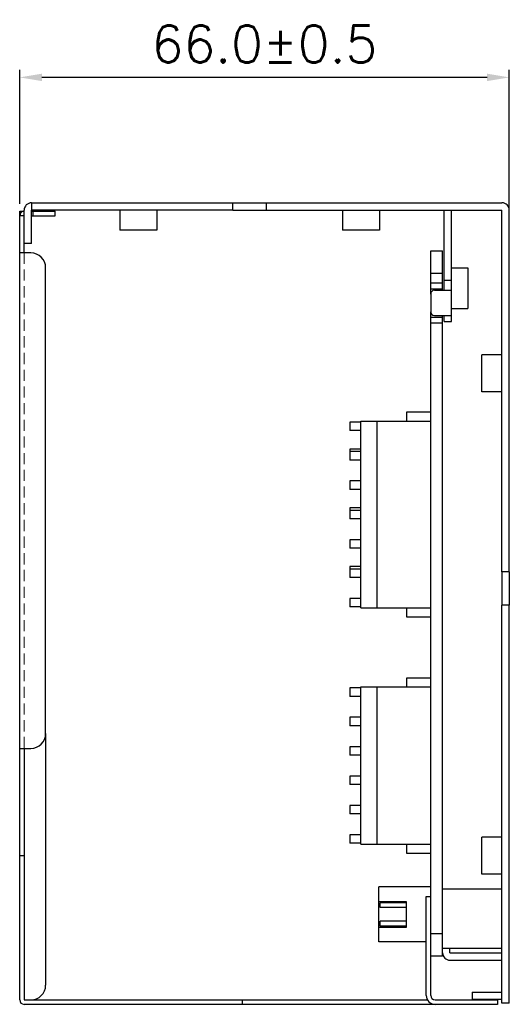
# Model space of a CAD drawing. Header units: millimetres. Extents: x 0 to 2584, y 0 to 2729.
# Tile 29 of 33: x 1503 to 1569, y 2138 to 2270. Entities that reach past the tile are written whole.
import ezdxf

# ---------------------------------------------------------------- set-up
doc = ezdxf.new("R2010")
doc.units = ezdxf.units.MM
doc.header["$LTSCALE"] = 6
doc.linetypes.add('HIDDEN', pattern=[0.375, 0.25, -0.125])
doc.layers.get('0').update_dxf_attribs({"linetype": 'CONTINUOUS'})
doc.layers.get('Defpoints').update_dxf_attribs({"linetype": 'CONTINUOUS'})
for name, color, linetype in [('02___PRT_ALL_AXES', 7, 'CONTINUOUS'), ('03___PRT_ALL_CURVES', 7, 'CONTINUOUS'), ('DIM', 2, 'CONTINUOUS'), ('H', 6, 'HIDDEN')]:
    doc.layers.add(name, color=color, linetype=linetype)
doc.styles.add('SIMPLEX', font='SIMPLEX.shx')
doc.styles.get("Standard").update_dxf_attribs({"font": 'ROMANS.SHX'})
doc.dimstyles.new('STANDARD$0', dxfattribs={"dimtxt": 3, "dimasz": 3, "dimexe": 1, "dimexo": 1, "dimgap": 1, "dimtad": 1, "dimdec": 1, "dimzin": 0, "dimdsep": 46, "dimtxsty": 'STANDARD', "dimcen": -0.5, "dimclrd": 2, "dimclre": 2, "dimclrt": 2, "dimadec": 0, "dimazin": 0, "dimtfac": 1, "dimtdec": 1, "dimtmove": 0, "dimatfit": 3, "dimfxl": 1, "dimtolj": 1, "dimtzin": 0, "dimarcsym": 0})

# ---------------------------------------------------------------- blocks, each defined once
blk = doc.blocks.new('*D71')
at = {"layer": 'Defpoints', "color": 0, "lineweight": 0}
for p in [(1503.2, 2262.64), (1503.2, 2244.59), (1569.2, 2243.74)]:
    blk.add_point(p, dxfattribs=at)
at = {"layer": 'DIM', "lineweight": -2}
for p, q in [((1503.2, 2245.59), (1503.2, 2263.64)), ((1569.2, 2244.74), (1569.2, 2263.64)), ((1566.2, 2262.64), (1506.2, 2262.64))]:
    blk.add_line(p, q, dxfattribs=at)
at = {"layer": 'DIM', "lineweight": 0}
for points in [[(1506.2, 2263.14), (1506.2, 2262.14), (1503.2, 2262.64)], [(1566.2, 2263.14), (1566.2, 2262.14), (1569.2, 2262.64)]]:
    blk.add_solid(points, dxfattribs=at)
at = {"layer": 'DIM', "lineweight": 0, "insert": (1536.2, 2267.14), "char_height": 5, "attachment_point": 5, "style": 'SIMPLEX'}
blk.add_mtext('\\A1;66.0±0.5', dxfattribs=at)

msp = doc.modelspace()

# ---------------------------------------------------------------- linework, layer by layer
at = {"color": 7, "linetype": 'Continuous'}
for p, q in [((1504.8, 2245.74), (1504.8, 2244.74)), ((1504.8, 2245.74), (1531.95, 2245.74)), ((1503.2, 2244.59), (1503.8, 2244.59)), ((1503.8, 2238.99), (1503.8, 2244.74)), ((1505, 2243.99), (1505, 2244.59)), ((1508, 2243.99), (1508, 2244.59)), ((1561.4, 2229.74), (1561.4, 2244.74)), ((1569.2, 2195.99), (1569.2, 2244.74)), ((1503.8, 2243.99), (1503.2, 2243.99)), ((1504.8, 2243.99), (1508, 2243.99)), ((1504.8, 2240.24), (1503.8, 2240.24)), ((1561.4, 2235.24), (1560.4, 2235.24)), ((1559.1, 2233.94), (1561.4, 2233.94)), ((1558.6, 2233.44), (1558.6, 2231.04)), ((1559.1, 2230.54), (1561.4, 2230.54)), ((1560.4, 2229.74), (1561.4, 2229.74)), ((1555.4, 2216.29), (1555.4, 2217.54)), ((1555.4, 2217.54), (1558.6, 2217.54)), ((1547.7, 2216.16), (1547.7, 2215.02)), ((1549.2, 2216.16), (1547.7, 2216.16)), ((1549.2, 2191.13), (1549.2, 2216.29)), ((1549.2, 2216.29), (1558.6, 2216.29)), ((1551.4, 2191.13), (1551.4, 2216.29)), ((1549.2, 2215.02), (1547.7, 2215.02)), ((1547.7, 2212.53), (1547.7, 2211.06)), ((1549.2, 2212.53), (1547.7, 2212.53)), ((1549.2, 2212.2), (1547.7, 2212.2)), ((1549.2, 2211.06), (1547.7, 2211.06)), ((1547.7, 2208.24), (1547.7, 2207.1)), ((1549.2, 2208.24), (1547.7, 2208.24)), ((1549.2, 2207.1), (1547.7, 2207.1)), ((1547.7, 2204.61), (1547.7, 2203.14)), ((1549.2, 2204.61), (1547.7, 2204.61)), ((1549.2, 2204.28), (1547.7, 2204.28)), ((1549.2, 2203.14), (1547.7, 2203.14)), ((1549.2, 2200.32), (1547.7, 2200.32)), ((1547.7, 2200.32), (1547.7, 2199.18)), ((1549.2, 2199.18), (1547.7, 2199.18)), ((1549.2, 2196.69), (1547.7, 2196.69)), ((1547.7, 2196.69), (1547.7, 2195.22)), ((1549.2, 2196.36), (1547.7, 2196.36)), ((1569.2, 2195.99), (1568.2, 2195.99)), ((1549.2, 2195.22), (1547.7, 2195.22)), ((1549.2, 2192.4), (1547.7, 2192.4)), ((1547.7, 2192.4), (1547.7, 2191.26)), ((1549.2, 2191.26), (1547.7, 2191.26)), ((1569.2, 2191.49), (1568.2, 2191.49)), ((1569.2, 2137.84), (1569.2, 2191.49)), ((1549.2, 2191.13), (1558.6, 2191.13)), ((1555.4, 2189.88), (1555.4, 2191.13)), ((1558.6, 2189.88), (1555.4, 2189.88)), ((1555.4, 2181.72), (1558.6, 2181.72)), ((1555.4, 2180.47), (1555.4, 2181.72)), ((1549.2, 2180.34), (1547.7, 2180.34)), ((1547.7, 2180.34), (1547.7, 2179.2)), ((1549.2, 2180.47), (1558.6, 2180.47)), ((1549.2, 2159.27), (1549.2, 2180.47)), ((1551.4, 2159.27), (1551.4, 2180.47)), ((1549.2, 2179.2), (1547.7, 2179.2)), ((1549.2, 2176.38), (1547.7, 2176.38)), ((1547.7, 2176.38), (1547.7, 2175.24)), ((1506.7, 2174.19), (1506.7, 2140.29)), ((1549.2, 2175.24), (1547.7, 2175.24)), ((1503.8, 2172.19), (1503.8, 2138.29)), ((1549.2, 2172.42), (1547.7, 2172.42)), ((1547.7, 2172.42), (1547.7, 2171.28)), ((1549.2, 2171.28), (1547.7, 2171.28)), ((1549.2, 2168.46), (1547.7, 2168.46)), ((1547.7, 2168.46), (1547.7, 2167.32)), ((1549.2, 2167.32), (1547.7, 2167.32)), ((1549.2, 2164.5), (1547.7, 2164.5)), ((1547.7, 2164.5), (1547.7, 2163.36)), ((1549.2, 2163.36), (1547.7, 2163.36)), ((1549.2, 2160.54), (1547.7, 2160.54)), ((1547.7, 2160.54), (1547.7, 2159.4)), ((1549.2, 2159.4), (1547.7, 2159.4)), ((1549.2, 2159.27), (1558.6, 2159.27)), ((1555.4, 2158.02), (1555.4, 2159.27)), ((1503.8, 2157.69), (1503.2, 2157.69)), ((1558.6, 2158.02), (1555.4, 2158.02)), ((1558.6, 2153.52), (1551.6, 2153.52)), ((1551.6, 2146.12), (1551.6, 2153.52)), ((1551.6, 2151.57), (1555.3, 2151.57)), ((1555.3, 2151.57), (1555.3, 2148.07)), ((1558.6, 2152.19), (1558, 2152.19)), ((1555.3, 2151.39), (1551.8, 2151.39)), ((1551.8, 2150.75), (1551.8, 2151.39)), ((1555.3, 2150.75), (1551.8, 2150.75)), ((1555.3, 2148.89), (1551.8, 2148.89)), ((1551.8, 2148.25), (1551.8, 2148.89)), ((1555.3, 2148.07), (1551.6, 2148.07)), ((1555.3, 2148.25), (1551.8, 2148.25)), ((1558, 2146.12), (1551.6, 2146.12)), ((1558.6, 2138.89), (1558.6, 2145.74)), ((1561.2, 2144.64), (1561.2, 2145.24)), ((1561.2, 2144.64), (1568.1, 2144.64)), ((1503.8, 2138.29), (1558.16, 2138.29)), ((1533.2, 2138.29), (1533.2, 2137.69)), ((1559.2, 2138.29), (1567.6, 2138.29)), ((1564.2, 2139.34), (1564.2, 2138.34)), ((1568.2, 2138.34), (1564.2, 2138.34)), ((1567.6, 2138.29), (1567.6, 2137.69)), ((1569.2, 2137.84), (1568.2, 2137.84))]:
    msp.add_line(p, q, dxfattribs=at)
at = {"color": 3, "linetype": 'Continuous'}
for p, q in [((1503.2, 2138.29), (1503.2, 2244.59)), ((1504.8, 2240.24), (1504.8, 2244.74)), ((1531.95, 2244.74), (1504.8, 2244.74)), ((1504.8, 2244.59), (1508, 2244.59)), ((1560.4, 2233.94), (1560.4, 2244.74)), ((1568.2, 2195.99), (1568.2, 2244.74)), ((1504.7, 2238.99), (1503.2, 2238.99)), ((1506.7, 2174.19), (1506.7, 2236.99)), ((1560.4, 2229.74), (1560.4, 2230.54)), ((1568.2, 2137.84), (1568.2, 2191.49)), ((1503.2, 2172.19), (1504.7, 2172.19)), ((1560.2, 2153.24), (1568.2, 2153.24)), ((1558, 2138.89), (1558, 2152.19)), ((1560.2, 2145.24), (1560.2, 2146.64)), ((1560.2, 2145.24), (1568.2, 2145.24)), ((1561.2, 2143.64), (1568.1, 2143.64)), ((1564.2, 2139.34), (1568.2, 2139.34)), ((1567.6, 2137.69), (1503.8, 2137.69))]:
    msp.add_line(p, q, dxfattribs=at)
at = {"color": 7, "linetype": 'Continuous'}
for centre, radius, start, end in [((1504.8, 2244.74), 1, 90, 180), ((1568.2, 2244.74), 1, 0, 90), ((1559.1, 2233.44), 0.5, 90, 180), ((1559.1, 2231.04), 0.5, 180, 270), ((1568.1, 2143.54), 1.1, 84.4766, 90), ((1504.7, 2140.29), 2, 270, 0), ((1559.2, 2138.89), 0.6, 180, 270)]:
    msp.add_arc(centre, radius, start, end, dxfattribs=at)
at = {"color": 3, "linetype": 'Continuous'}
for centre, radius, start, end in [((1503.8, 2243.99), 0.6, 90, 180), ((1504.7, 2236.99), 2, 0, 90), ((1504.7, 2174.19), 2, 270, 0), ((1561.2, 2144.64), 1, 180, 270), ((1568.1, 2143.54), 0.1, 22.5, 90), ((1503.8, 2138.29), 0.6, 180, 270), ((1559.2, 2138.89), 1.2, 180, 270)]:
    msp.add_arc(centre, radius, start, end, dxfattribs=at)
at = {"layer": '02___PRT_ALL_AXES', "color": 7, "linetype": 'Continuous'}
for p, q in [((1531.95, 2244.74), (1531.95, 2245.74)), ((1531.95, 2245.74), (1568.2, 2245.74)), ((1536.45, 2244.74), (1536.45, 2245.74)), ((1558.6, 2233.44), (1558.6, 2239.24)), ((1558.6, 2239.24), (1560.2, 2239.24)), ((1560.2, 2233.94), (1560.2, 2239.24)), ((1561.4, 2236.99), (1563.6, 2236.99)), ((1563.6, 2236.99), (1563.6, 2231.49)), ((1558.6, 2236.24), (1560.2, 2236.24)), ((1558.6, 2234.94), (1560.2, 2234.94)), ((1558.6, 2234.14), (1560.2, 2234.14)), ((1561.4, 2231.49), (1563.6, 2231.49)), ((1558.6, 2145.74), (1558.6, 2231.04)), ((1558.6, 2230.34), (1560.2, 2230.34)), ((1560.2, 2146.64), (1560.2, 2230.54)), ((1558.6, 2229.54), (1560.2, 2229.54)), ((1569.2, 2195.99), (1569.2, 2191.49)), ((1558.6, 2147.24), (1560.2, 2147.24)), ((1560.2, 2144.24), (1560.2, 2145.24)), ((1558.6, 2144.24), (1560.2, 2144.24))]:
    msp.add_line(p, q, dxfattribs=at)
at = {"layer": '02___PRT_ALL_AXES', "color": 3, "linetype": 'Continuous'}
for p, q in [((1516.7, 2244.74), (1516.7, 2242.04)), ((1521.7, 2244.74), (1521.7, 2242.04)), ((1531.95, 2244.74), (1568.2, 2244.74)), ((1546.7, 2244.74), (1546.7, 2242.04)), ((1551.7, 2244.74), (1551.7, 2242.04)), ((1521.7, 2242.04), (1516.7, 2242.04)), ((1551.7, 2242.04), (1546.7, 2242.04)), ((1565.5, 2220.24), (1565.5, 2225.24)), ((1568.2, 2225.24), (1565.5, 2225.24)), ((1568.2, 2220.24), (1565.5, 2220.24)), ((1568.2, 2195.99), (1568.2, 2191.49)), ((1568.2, 2160.24), (1565.5, 2160.24)), ((1565.5, 2155.24), (1565.5, 2160.24)), ((1568.2, 2155.24), (1565.5, 2155.24))]:
    msp.add_line(p, q, dxfattribs=at)
at = {"layer": '03___PRT_ALL_CURVES', "color": 4, "linetype": 'Continuous'}
msp.add_line((1558, 2152.2), (1558, 2152.24), dxfattribs=at)
at = {"layer": 'H', "lineweight": 0}
msp.add_line((1503.8, 2238.99), (1503.8, 2172.19), dxfattribs=at)

# ---------------------------------------------------------------- dimensions: what is measured, and where the dimension line sits
at = {"layer": 'DIM', "lineweight": 0}
dim = msp.add_linear_dim(base=(1503.2, 2262.64), p1=(1569.2, 2243.74), p2=(1503.2, 2244.59), angle=180, dimstyle='STANDARD$0', override={"dimtxt": 5, "dimgap": 2, "dimtad": 3, "dimtxsty": 'SIMPLEX', "dimcen": -2, "dimclrd": 256, "dimclre": 256, "dimclrt": 256, "dimtol": 1, "dimtp": 0.5, "dimtm": 0.5}, dxfattribs=at)
dim.commit()
dim.dimension.update_dxf_attribs({"geometry": '*D71', "text_midpoint": (1536.2, 2262.64), "dimtype": 160})

doc.saveas('drawing.dxf')
